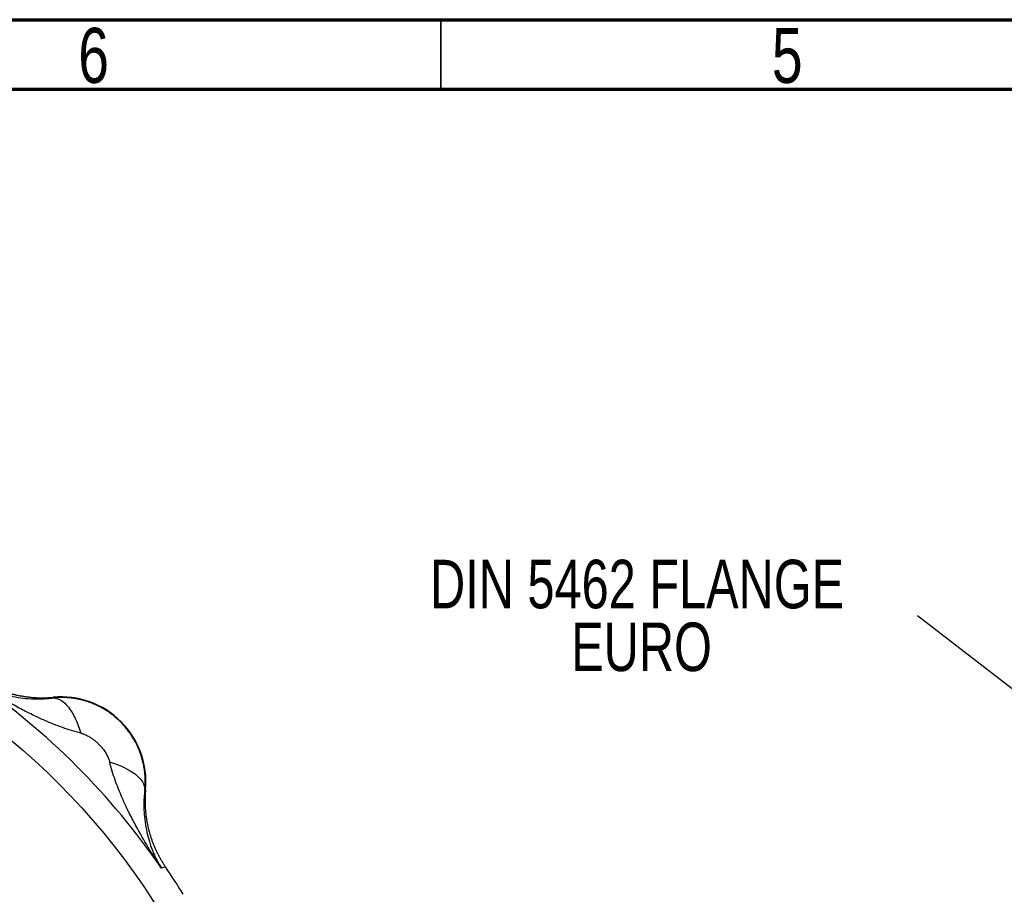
# Model space of a CAD drawing. Header units: inches. Extents: x 0.6 to 16.3, y 0.2 to 11.5.
# Tile 10 of 21: x 5.3 to 8.1, y 9 to 11.5. Entities that reach past the tile are written whole.
import ezdxf

# ---------------------------------------------------------------- set-up
doc = ezdxf.new("R2010")
doc.units = ezdxf.units.IN
doc.header["$MEASUREMENT"] = 0
doc.styles.add('SLDTEXTSTYLE0', font='TXT', dxfattribs={"width": 0.75})
doc.dimstyles.new('SLDDIMSTYLE3', dxfattribs={"dimtxt": 0.18, "dimasz": 0.14, "dimexe": 0, "dimexo": 0.0625, "dimgap": 0, "dimtad": 0, "dimtih": 1, "dimtoh": 1, "dimdec": 0, "dimrnd": 1e-09, "dimzin": 0, "dimdsep": 46, "dimtxsty": 'Standard', "dimsah": 1, "dimcen": 0.09, "dimadec": 0, "dimazin": 0, "dimtfac": 0.14, "dimtdec": 0, "dimtofl": 0, "dimtmove": 0, "dimatfit": 3, "dimfxl": 0, "dimfrac": 2, "dimtolj": 1, "dimtzin": 0, "dimarcsym": 0})

# ---------------------------------------------------------------- blocks, each defined once
blk = doc.blocks.new('SW_NOTE_0_2')
at = {"color": 0, "linetype": 'Continuous', "lineweight": 0, "attachment_point": 2, "style": 'SLDTEXTSTYLE0'}
for s, insert, char_height in [('DIN 5462 FLANGE', (-0.7962, 0.1594), 0.137795), ('EURO', (-0.7835, -0.0188), 0.1378)]:
    blk.add_mtext(s, dxfattribs=dict(at, insert=insert, char_height=char_height))

msp = doc.modelspace()

# ---------------------------------------------------------------- linework, layer by layer
at = {"color": 7, "linetype": 'Continuous', "lineweight": 70}
for p, q in [((0.5906, 11.4961), (16.3386, 11.4961)), ((0.7874, 11.2992), (16.1417, 11.2992))]:
    msp.add_line(p, q, dxfattribs=at)
at = {"color": 7, "linetype": 'Continuous', "lineweight": 35}
msp.add_line((6.4961, 11.2992), (6.4961, 11.4961), dxfattribs=at)
at = {"color": 7, "linetype": 'Continuous', "lineweight": 25}
for p, q in [((5.3949, 9.5705), (5.395, 9.5727)), ((5.6576, 9.3101), (5.6555, 9.3099)), ((5.7083, 9.089), (5.7027, 9.0873)), ((5.7141, 9.0908), (5.7083, 9.089))]:
    msp.add_line(p, q, dxfattribs=at)
msp.add_circle((4.0182, 7.9332), 1.9709, dxfattribs=at)
for centre, radius, start, end in [((4.0182, 7.9332), 2.0419, 34.4163, 55.5837), ((5.4178, 9.3328), 0.2409, 354.5811, 95.4189), ((4.0182, 7.9332), 2.0533, 31.7307, 34.3161)]:
    msp.add_arc(centre, radius, start, end, dxfattribs=at)
for points, knots in [([(5.1723, 9.6177), (5.1749, 9.6161), (5.1801, 9.6129), (5.1878, 9.6086), (5.1952, 9.6048), (5.2021, 9.6014), (5.2086, 9.5984), (5.2146, 9.5957), (5.2274, 9.5903), (5.2466, 9.5834), (5.2742, 9.576), (5.3021, 9.5709), (5.3262, 9.5685), (5.3446, 9.5679), (5.3574, 9.5678), (5.3701, 9.5683), (5.3825, 9.5691), (5.3908, 9.5701), (5.3949, 9.5705)], [0, 0, 0, 0, 0.045138, 0.087505, 0.127104, 0.163937, 0.198008, 0.229318, 0.257869, 0.393408, 0.51334, 0.643659, 0.761584, 0.81312, 0.862692, 0.910335, 0.956089, 1, 1, 1, 1]), ([(5.4736, 9.471), (5.4561, 9.4753), (5.4384, 9.4807), (5.4044, 9.4928), (5.3881, 9.4993), (5.3618, 9.5108), (5.3517, 9.5155), (5.3352, 9.5233), (5.3289, 9.5265), (5.3099, 9.536), (5.2972, 9.5427), (5.2642, 9.5607), (5.244, 9.5725), (5.2066, 9.5954), (5.1893, 9.6064), (5.1723, 9.6177)], [-1.668217, -1.668217, -1.668217, -1.668217, -1.375984, -1.375984, -1.042003, -1.042003, -0.833265, -0.833265, -0.728896, -0.728896, -0.561906, -0.561906, -0.294721, -0.294721, 0.001686, 0.001686, 0.001686, 0.001686]), ([(5.1758, 9.6291), (5.1784, 9.6274), (5.1838, 9.6238), (5.192, 9.6187), (5.2003, 9.6139), (5.2087, 9.6093), (5.2173, 9.6049), (5.226, 9.6008), (5.2349, 9.597), (5.2438, 9.5934), (5.2528, 9.5901), (5.262, 9.587), (5.2712, 9.5842), (5.2804, 9.5817), (5.2898, 9.5794), (5.2992, 9.5774), (5.3087, 9.5757), (5.3182, 9.5742), (5.3278, 9.5731), (5.3374, 9.5722), (5.347, 9.5715), (5.3566, 9.5712), (5.3662, 9.5711), (5.3758, 9.5713), (5.3854, 9.5718), (5.3918, 9.5724), (5.395, 9.5727)], [0, 0, 0, 0, 0.041668, 0.083337, 0.125006, 0.166675, 0.208344, 0.250014, 0.291682, 0.33335, 0.375017, 0.416682, 0.458346, 0.500009, 0.541671, 0.583335, 0.624999, 0.666665, 0.708332, 0.75, 0.791667, 0.833335, 0.875002, 0.916669, 0.958334, 1, 1, 1, 1]), ([(5.6555, 9.3099), (5.6557, 9.3124), (5.6562, 9.3172), (5.6566, 9.3244), (5.6567, 9.3317), (5.6567, 9.3389), (5.6564, 9.3462), (5.656, 9.3535), (5.6552, 9.3607), (5.6543, 9.3679), (5.6532, 9.3751), (5.6518, 9.3822), (5.6502, 9.3893), (5.6484, 9.3963), (5.6464, 9.4033), (5.6442, 9.4102), (5.6417, 9.4171), (5.6391, 9.4239), (5.6362, 9.4306), (5.6332, 9.4372), (5.6299, 9.4437), (5.6265, 9.4501), (5.6228, 9.4563), (5.619, 9.4625), (5.6149, 9.4686), (5.6107, 9.4745), (5.6063, 9.4803), (5.6018, 9.486), (5.597, 9.4915), (5.5921, 9.4969), (5.5871, 9.5021), (5.5819, 9.5072), (5.5765, 9.5121), (5.571, 9.5168), (5.5653, 9.5214), (5.5595, 9.5258), (5.5536, 9.53), (5.5475, 9.534), (5.5413, 9.5378), (5.535, 9.5415), (5.5286, 9.5449), (5.5221, 9.5482), (5.5155, 9.5513), (5.5088, 9.5541), (5.5021, 9.5568), (5.4952, 9.5592), (5.4883, 9.5614), (5.4813, 9.5634), (5.4743, 9.5652), (5.4672, 9.5668), (5.46, 9.5682), (5.4529, 9.5693), (5.4457, 9.5703), (5.4384, 9.571), (5.4312, 9.5715), (5.4239, 9.5717), (5.4167, 9.5718), (5.4094, 9.5716), (5.4021, 9.5712), (5.3973, 9.5708), (5.3949, 9.5705)], [0, 0, 0, 0, 0.01734, 0.034669, 0.051988, 0.069298, 0.086599, 0.10389, 0.121174, 0.138449, 0.155716, 0.172976, 0.190229, 0.207475, 0.224715, 0.241949, 0.259177, 0.276401, 0.293619, 0.310833, 0.328043, 0.345249, 0.362452, 0.379652, 0.396849, 0.414044, 0.431238, 0.448429, 0.46562, 0.48281, 0.499999, 0.517189, 0.534379, 0.551569, 0.568761, 0.585954, 0.603149, 0.620347, 0.637547, 0.654749, 0.671956, 0.689166, 0.70638, 0.723598, 0.740821, 0.75805, 0.775284, 0.792524, 0.80977, 0.827023, 0.844283, 0.861551, 0.878826, 0.896109, 0.913401, 0.930701, 0.948011, 0.965331, 0.98266, 1, 1, 1, 1]), ([(5.4736, 9.471), (5.4746, 9.4707), (5.4782, 9.4697), (5.4827, 9.4681), (5.4882, 9.4657), (5.4942, 9.4628), (5.502, 9.4581), (5.51, 9.4524), (5.5175, 9.4463), (5.5234, 9.4408), (5.5279, 9.436), (5.5333, 9.4301), (5.5401, 9.4215), (5.5473, 9.4102), (5.5519, 9.4008), (5.5543, 9.3944), (5.5553, 9.391), (5.5557, 9.3894), (5.5559, 9.3886)], [0, 0, 0, 0, 0.0272854, 0.0966957, 0.1181176, 0.1775137, 0.2645843, 0.3409911, 0.4198607, 0.5000563, 0.5401228, 0.5799897, 0.6971505, 0.8081797, 0.9099168, 0.9564277, 0.9785373, 1, 1, 1, 1]), ([(5.7027, 9.0873), (5.6914, 9.1043), (5.6803, 9.1216), (5.6575, 9.1591), (5.6457, 9.1793), (5.6277, 9.2122), (5.621, 9.2249), (5.6114, 9.2439), (5.6083, 9.2503), (5.6004, 9.2667), (5.5958, 9.2769), (5.5843, 9.3032), (5.5778, 9.3194), (5.5657, 9.3534), (5.5602, 9.3712), (5.5559, 9.3886)], [0, 0, 0, 0, 0.296408, 0.296408, 0.563592, 0.563592, 0.730583, 0.730583, 0.834952, 0.834952, 1.04369, 1.04369, 1.37767, 1.37767, 1.669903, 1.669903, 1.669903, 1.669903]), ([(5.6555, 9.3099), (5.6552, 9.3074), (5.6546, 9.3022), (5.6539, 9.2946), (5.6534, 9.2868), (5.653, 9.2789), (5.6528, 9.271), (5.6528, 9.263), (5.653, 9.2549), (5.6537, 9.2397), (5.6559, 9.2171), (5.661, 9.1892), (5.6684, 9.1616), (5.6763, 9.1395), (5.6846, 9.1206), (5.6925, 9.1045), (5.6991, 9.0933), (5.7027, 9.0873)], [0, 0, 0, 0, 0.027232, 0.055177, 0.083846, 0.113252, 0.143403, 0.174311, 0.205982, 0.238426, 0.356347, 0.48667, 0.606598, 0.742141, 0.813048, 0.89899, 1, 1, 1, 1]), ([(5.6576, 9.3101), (5.6573, 9.3069), (5.6568, 9.3005), (5.6563, 9.2909), (5.6561, 9.2812), (5.6562, 9.2716), (5.6565, 9.262), (5.6571, 9.2524), (5.658, 9.2428), (5.6592, 9.2332), (5.6606, 9.2237), (5.6624, 9.2142), (5.6644, 9.2048), (5.6666, 9.1955), (5.6692, 9.1862), (5.672, 9.177), (5.675, 9.1679), (5.6784, 9.1588), (5.682, 9.1499), (5.6858, 9.1411), (5.6899, 9.1324), (5.6943, 9.1238), (5.6989, 9.1153), (5.7037, 9.107), (5.7088, 9.0988), (5.7123, 9.0935), (5.7141, 9.0908)], [0, 0, 0, 0, 0.041666, 0.083331, 0.124998, 0.166665, 0.208333, 0.25, 0.291668, 0.333335, 0.375001, 0.416665, 0.458329, 0.499991, 0.541654, 0.583318, 0.624983, 0.66665, 0.708318, 0.749986, 0.791656, 0.833325, 0.874994, 0.916663, 0.958332, 1, 1, 1, 1])]:
    msp.add_open_spline(points, degree=3, knots=knots, dxfattribs=at)
for points in [[(5.3949, 9.5705), (5.4095, 9.5709), (5.4406, 9.5522), (5.465, 9.5007), (5.4736, 9.471)], [(5.5559, 9.3886), (5.5856, 9.38), (5.6371, 9.3556), (5.6559, 9.3245), (5.6555, 9.3099)]]:
    msp.add_open_spline(points, degree=3, dxfattribs=at)
at = {"color": 8, "linetype": 'Continuous', "lineweight": 25}
msp.add_open_spline([(4.4668, 9.4444), (4.4857, 9.4392), (4.5377, 9.4246), (4.6245, 9.392), (4.7228, 9.3484), (4.8139, 9.2993), (4.8791, 9.2587), (4.9244, 9.2277), (4.9551, 9.2055), (4.9867, 9.1813), (5.0162, 9.1576), (5.0442, 9.1338), (5.0715, 9.1096), (5.1015, 9.0816), (5.1388, 9.0448), (5.1769, 9.0043), (5.2101, 8.9662), (5.237, 8.9336), (5.2686, 8.8936), (5.3072, 8.8407), (5.345, 8.7834), (5.3768, 8.7308), (5.4037, 8.683), (5.4287, 8.6346), (5.452, 8.5859), (5.4763, 8.5305), (5.5017, 8.4649), (5.5202, 8.4135), (5.5282, 8.3845), (5.5288, 8.3825)], degree=3, knots=[0, 0, 0, 0, 0.0375881, 0.1034499, 0.1773214, 0.2433278, 0.3014486, 0.3243396, 0.3484887, 0.3738948, 0.4005566, 0.420935, 0.4442229, 0.470418, 0.4995183, 0.5446003, 0.5768387, 0.5962436, 0.6255954, 0.6743647, 0.7216693, 0.7569612, 0.7919824, 0.826735, 0.861221, 0.8954424, 0.9424316, 0.9959101, 1, 1, 1, 1], dxfattribs=at)

# ---------------------------------------------------------------- block references
at = {"color": 7, "linetype": 'Continuous', "lineweight": 0}
msp.add_blockref('SW_NOTE_0_2', (7.8488, 9.8034), dxfattribs=at)

# ---------------------------------------------------------------- texts
at = {"color": 7, "linetype": 'Continuous', "lineweight": 0, "char_height": 0.1562, "attachment_point": 2, "style": 'SLDTEXTSTYLE0'}
for s, insert in [('6', (5.5102, 11.4728)), ('5', (7.4787, 11.4728))]:
    msp.add_mtext(s, dxfattribs=dict(at, insert=insert))

# ---------------------------------------------------------------- leaders
at = {"color": 7, "linetype": 'Continuous', "lineweight": 0}
msp.add_leader([(8.2522, 9.4915), (7.8488, 9.8034)], dimstyle='SLDDIMSTYLE3', dxfattribs=at)

doc.saveas('drawing.dxf')
